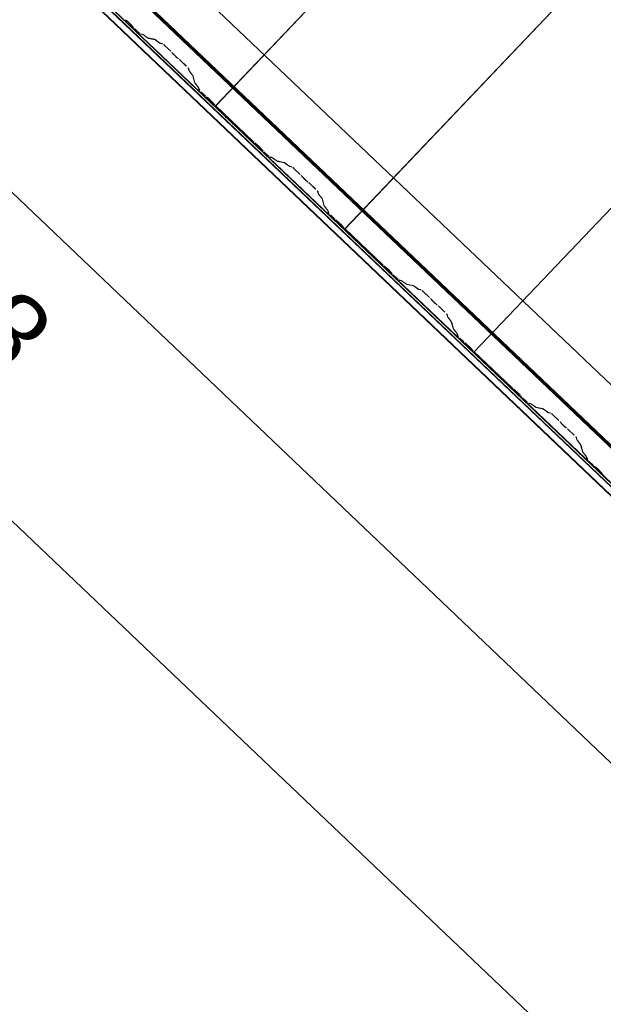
# Model space of a CAD drawing. Header units: metres. Extents: x 32343131.6 to 32343183.7, y 5699223.3 to 5699275.1.
# Tile 28 of 190: x 32343137.9 to 32343139.2, y 5699249.6 to 5699251.6. Entities that reach past the tile are written whole.
import ezdxf

# ---------------------------------------------------------------- set-up
doc = ezdxf.new("R2010")
doc.units = ezdxf.units.M
for name, color, linetype, lineweight in [('0-1', 7, 'Continuous', 5), ('A-ANNO-DIMS', 7, 'Continuous', 9), ('A-ANNO-DIMS-50', 7, 'Continuous', 9)]:
    doc.layers.add(name, color=color, linetype=linetype, lineweight=lineweight)
for name, color, linetype, lineweight, true_color in [('A-ROOF-1', 7, 'Continuous', 5, 0xcccccc), ('E-POWR-CNDT-1', 5, 'Continuous', 70, 0x0000ff), ('S-BEAM-1', 7, 'Continuous', 5, 0xcccccc)]:
    doc.layers.add(name, color=color, linetype=linetype, lineweight=lineweight, true_color=true_color)
doc.styles.add('Arial', font='arial.ttf', dxfattribs={"height": 0.15})
doc.dimstyles.new('Blitzschutz', dxfattribs={"dimscale": 0.3048, "dimtxt": 0.153039, "dimasz": 0.492126, "dimexe": 0.393701, "dimexo": 0.0625, "dimgap": 0.287073, "dimtad": 1, "dimlfac": 100, "dimrnd": 0.01, "dimdsep": 46, "dimtxsty": 'Arial', "dimblk1": 'OBLIQUE', "dimblk2": 'OBLIQUE', "dimsah": 1, "dimcen": 0.09, "dimdle": 0.393701, "dimadec": 0, "dimazin": 0, "dimtfac": 1, "dimtdec": 4, "dimtix": 1, "dimtmove": 0, "dimatfit": 3, "dimfxl": 0.393701, "dimfxlon": 1, "dimtvp": 1, "dimtfill": 1, "dimtolj": 1, "dimtzin": 0, "dimarcsym": 2})

# ---------------------------------------------------------------- blocks, each defined once
blk = doc.blocks.new('Ortgang Hochpunkt - Ortgang Hochpunkt-3544340-TGA_190_LP5_GR_DA-TGA-01_G_')
at = {"layer": 'A-ROOF-1'}
for p, q in [((89.4753, -25.0355), (54.6993, 8.0497)), ((89.3588, -25.1579), (54.5828, 7.9273)), ((54.5837, 7.9281), (89.3597, -25.1571)), ((89.4753, -25.0355), (54.8986, 7.8602)), ((63.2651, -0.3137), (57.4811, 5.1891)), ((63.2617, -0.3095), (57.4855, 5.1859)), ((63.2562, -0.2981), (57.4981, 5.18)), ((63.2552, -0.2959), (57.5003, 5.1791))]:
    blk.add_line(p, q, dxfattribs=at)
blk = doc.blocks.new('ARC_190_LPX_FM_Stellplätze_rvt-1-TGA_190_LP5_GR_DA-TGA-01_G_')
at = {"layer": 'S-BEAM-1'}
for p, q in [((32343138.3419, 5699251.4416), (32343146.6042, 5699260.1261)), ((32343138.3419, 5699251.4416), (32343146.6042, 5699260.1261)), ((32343138.342, 5699251.4417), (32343146.6043, 5699260.1262)), ((32343138.342, 5699251.4417), (32343146.6043, 5699260.1262)), ((32343138.6136, 5699251.1831), (32343146.8759, 5699259.8677)), ((32343138.6136, 5699251.1831), (32343146.8759, 5699259.8677)), ((32343138.6137, 5699251.1832), (32343146.876, 5699259.8678)), ((32343138.6137, 5699251.1832), (32343146.876, 5699259.8678)), ((32343138.8853, 5699250.9247), (32343147.1476, 5699259.6092)), ((32343138.8853, 5699250.9247), (32343147.1476, 5699259.6092)), ((32343138.8854, 5699250.9248), (32343147.1476, 5699259.6093)), ((32343138.8854, 5699250.9248), (32343147.1476, 5699259.6093)), ((32343138.1571, 5699251.6186), (32343138.1523, 5699251.6224)), ((32343138.153, 5699251.6216), (32343138.1578, 5699251.6178)), ((32343138.1639, 5699251.612), (32343138.1679, 5699251.6074)), ((32343138.1688, 5699251.6067), (32343138.1647, 5699251.6113)), ((32343138.1716, 5699251.6036), (32343138.1792, 5699251.5965)), ((32343138.1793, 5699251.5965), (32343138.1717, 5699251.6037)), ((32343138.1883, 5699251.5919), (32343138.1839, 5699251.5928)), ((32343138.1849, 5699251.5917), (32343138.1894, 5699251.5908)), ((32343138.1985, 5699251.5846), (32343138.1893, 5699251.5913)), ((32343138.1902, 5699251.5904), (32343138.1994, 5699251.5837)), ((32343138.2138, 5699251.5812), (32343138.1993, 5699251.5842)), ((32343138.2004, 5699251.5831), (32343138.2149, 5699251.5802)), ((32343138.224, 5699251.574), (32343138.2148, 5699251.5807)), ((32343138.2156, 5699251.5797), (32343138.2249, 5699251.5731)), ((32343138.2297, 5699251.5725), (32343138.2248, 5699251.5735)), ((32343138.2259, 5699251.5725), (32343138.2308, 5699251.5715)), ((32343138.2354, 5699251.5677), (32343138.2477, 5699251.556)), ((32343138.2478, 5699251.5561), (32343138.2355, 5699251.5678)), ((32343138.2512, 5699251.5524), (32343138.253, 5699251.5502)), ((32343138.2539, 5699251.5494), (32343138.2521, 5699251.5516)), ((32343138.2634, 5699251.5409), (32343138.2611, 5699251.5426)), ((32343138.2619, 5699251.5417), (32343138.2642, 5699251.54)), ((32343138.268, 5699251.5368), (32343138.2803, 5699251.525)), ((32343138.2804, 5699251.5251), (32343138.268, 5699251.5368)), ((32343138.2843, 5699251.5206), (32343138.2855, 5699251.5157)), ((32343138.2866, 5699251.5147), (32343138.2854, 5699251.5196)), ((32343138.2862, 5699251.5148), (32343138.2933, 5699251.5059)), ((32343138.2942, 5699251.5051), (32343138.2871, 5699251.5139)), ((32343138.2938, 5699251.5051), (32343138.2974, 5699251.4908)), ((32343138.2985, 5699251.4898), (32343138.2949, 5699251.5041)), ((32343138.298, 5699251.4898), (32343138.3052, 5699251.481)), ((32343138.3061, 5699251.4802), (32343138.299, 5699251.489)), ((32343138.3057, 5699251.4802), (32343138.3068, 5699251.4758)), ((32343138.3079, 5699251.4748), (32343138.3068, 5699251.4792)), ((32343138.3118, 5699251.4703), (32343138.3193, 5699251.4631)), ((32343138.3194, 5699251.4632), (32343138.3119, 5699251.4704)), ((32343138.3273, 5699251.4566), (32343138.3226, 5699251.4604)), ((32343138.3233, 5699251.4596), (32343138.328, 5699251.4558)), ((32343138.3342, 5699251.45), (32343138.3382, 5699251.4454)), ((32343138.339, 5699251.4447), (32343138.335, 5699251.4493)), ((32343138.342, 5699251.4417), (32343138.3419, 5699251.4416)), ((32343138.3419, 5699251.4416), (32343138.342, 5699251.4417)), ((32343138.3419, 5699251.4416), (32343138.4207, 5699251.3666)), ((32343138.4208, 5699251.3667), (32343138.342, 5699251.4417)), ((32343138.4287, 5699251.3601), (32343138.424, 5699251.3639)), ((32343138.4247, 5699251.3631), (32343138.4295, 5699251.3593)), ((32343138.4356, 5699251.3535), (32343138.4396, 5699251.3489)), ((32343138.4405, 5699251.3482), (32343138.4364, 5699251.3528)), ((32343138.4433, 5699251.3451), (32343138.4508, 5699251.338)), ((32343138.4509, 5699251.3381), (32343138.4434, 5699251.3452)), ((32343138.46, 5699251.3334), (32343138.4556, 5699251.3343)), ((32343138.4566, 5699251.3333), (32343138.4611, 5699251.3324)), ((32343138.4702, 5699251.3262), (32343138.461, 5699251.3328)), ((32343138.4619, 5699251.3319), (32343138.4711, 5699251.3252)), ((32343138.4855, 5699251.3228), (32343138.471, 5699251.3257)), ((32343138.4721, 5699251.3247), (32343138.4865, 5699251.3217)), ((32343138.4957, 5699251.3155), (32343138.4865, 5699251.3222)), ((32343138.4873, 5699251.3213), (32343138.4965, 5699251.3146)), ((32343138.5014, 5699251.314), (32343138.4965, 5699251.315)), ((32343138.4975, 5699251.314), (32343138.5025, 5699251.313)), ((32343138.5071, 5699251.3092), (32343138.5194, 5699251.2975)), ((32343138.5195, 5699251.2976), (32343138.5072, 5699251.3093)), ((32343138.5229, 5699251.2939), (32343138.5246, 5699251.2917)), ((32343138.5256, 5699251.2909), (32343138.5238, 5699251.2931)), ((32343138.5351, 5699251.2824), (32343138.5328, 5699251.2841)), ((32343138.5336, 5699251.2832), (32343138.5359, 5699251.2815)), ((32343138.5396, 5699251.2783), (32343138.552, 5699251.2665)), ((32343138.5521, 5699251.2666), (32343138.5397, 5699251.2784)), ((32343138.556, 5699251.2621), (32343138.5572, 5699251.2572)), ((32343138.5583, 5699251.2562), (32343138.5571, 5699251.2611)), ((32343138.5578, 5699251.2563), (32343138.565, 5699251.2474)), ((32343138.5659, 5699251.2466), (32343138.5588, 5699251.2555)), ((32343138.5655, 5699251.2466), (32343138.5691, 5699251.2323)), ((32343138.5702, 5699251.2313), (32343138.5665, 5699251.2456)), ((32343138.5697, 5699251.2314), (32343138.5768, 5699251.2225)), ((32343138.5778, 5699251.2217), (32343138.5707, 5699251.2306)), ((32343138.5774, 5699251.2217), (32343138.5785, 5699251.2173)), ((32343138.5796, 5699251.2163), (32343138.5784, 5699251.2207)), ((32343138.5835, 5699251.2118), (32343138.591, 5699251.2047)), ((32343138.5911, 5699251.2047), (32343138.5836, 5699251.2119)), ((32343138.599, 5699251.1981), (32343138.5942, 5699251.2019)), ((32343138.595, 5699251.2011), (32343138.5997, 5699251.1973)), ((32343138.6059, 5699251.1915), (32343138.6099, 5699251.1869)), ((32343138.6107, 5699251.1863), (32343138.6067, 5699251.1908)), ((32343138.6137, 5699251.1832), (32343138.6136, 5699251.1831)), ((32343138.6136, 5699251.1831), (32343138.6137, 5699251.1832)), ((32343138.6136, 5699251.1831), (32343138.6924, 5699251.1082)), ((32343138.6925, 5699251.1082), (32343138.6137, 5699251.1832)), ((32343138.7004, 5699251.1016), (32343138.6957, 5699251.1054)), ((32343138.6964, 5699251.1046), (32343138.7011, 5699251.1008)), ((32343138.7073, 5699251.095), (32343138.7113, 5699251.0904)), ((32343138.7121, 5699251.0898), (32343138.7081, 5699251.0943)), ((32343138.715, 5699251.0866), (32343138.7225, 5699251.0795)), ((32343138.7226, 5699251.0796), (32343138.7151, 5699251.0867)), ((32343138.7317, 5699251.0749), (32343138.7272, 5699251.0758)), ((32343138.7283, 5699251.0748), (32343138.7328, 5699251.0739)), ((32343138.7419, 5699251.0677), (32343138.7327, 5699251.0743)), ((32343138.7336, 5699251.0734), (32343138.7428, 5699251.0668)), ((32343138.7572, 5699251.0643), (32343138.7427, 5699251.0672)), ((32343138.7438, 5699251.0662), (32343138.7582, 5699251.0632)), ((32343138.7674, 5699251.057), (32343138.7582, 5699251.0637)), ((32343138.759, 5699251.0628), (32343138.7682, 5699251.0561)), ((32343138.7731, 5699251.0556), (32343138.7682, 5699251.0566)), ((32343138.7692, 5699251.0555), (32343138.7742, 5699251.0545)), ((32343138.7788, 5699251.0508), (32343138.7911, 5699251.039)), ((32343138.7912, 5699251.0391), (32343138.7789, 5699251.0509)), ((32343138.7945, 5699251.0355), (32343138.7963, 5699251.0333)), ((32343138.7973, 5699251.0325), (32343138.7955, 5699251.0347)), ((32343138.8067, 5699251.024), (32343138.8045, 5699251.0256)), ((32343138.8053, 5699251.0247), (32343138.8076, 5699251.023)), ((32343138.8113, 5699251.0198), (32343138.8237, 5699251.0081)), ((32343138.8237, 5699251.0082), (32343138.8114, 5699251.0199)), ((32343138.8277, 5699251.0036), (32343138.8289, 5699250.9988)), ((32343138.83, 5699250.9978), (32343138.8287, 5699251.0026)), ((32343138.8295, 5699250.9978), (32343138.8366, 5699250.9889)), ((32343138.8376, 5699250.9881), (32343138.8305, 5699250.997)), ((32343138.8371, 5699250.9882), (32343138.8408, 5699250.9739)), ((32343138.8419, 5699250.9728), (32343138.8382, 5699250.9872)), ((32343138.8414, 5699250.9729), (32343138.8485, 5699250.964)), ((32343138.8495, 5699250.9632), (32343138.8424, 5699250.9721)), ((32343138.849, 5699250.9633), (32343138.8502, 5699250.9589)), ((32343138.8512, 5699250.9578), (32343138.8501, 5699250.9622)), ((32343138.8628, 5699250.9463), (32343138.8552, 5699250.9534)), ((32343138.8552, 5699250.9533), (32343138.8627, 5699250.9462)), ((32343138.8707, 5699250.9397), (32343138.8659, 5699250.9435)), ((32343138.8666, 5699250.9427), (32343138.8714, 5699250.9389)), ((32343138.8775, 5699250.933), (32343138.8816, 5699250.9285)), ((32343138.8824, 5699250.9278), (32343138.8784, 5699250.9324)), ((32343138.8854, 5699250.9248), (32343138.8853, 5699250.9247)), ((32343138.8853, 5699250.9247), (32343138.8854, 5699250.9248)), ((32343138.8853, 5699250.9247), (32343138.9641, 5699250.8497)), ((32343138.9642, 5699250.8498), (32343138.8854, 5699250.9248)), ((32343138.9721, 5699250.8432), (32343138.9674, 5699250.847)), ((32343138.9681, 5699250.8462), (32343138.9728, 5699250.8424)), ((32343138.979, 5699250.8365), (32343138.983, 5699250.832)), ((32343138.9838, 5699250.8313), (32343138.9798, 5699250.8359)), ((32343138.9867, 5699250.8282), (32343138.9942, 5699250.821)), ((32343138.9943, 5699250.8211), (32343138.9868, 5699250.8283)), ((32343139.0034, 5699250.8164), (32343138.9989, 5699250.8173)), ((32343139, 5699250.8163), (32343139.0044, 5699250.8154)), ((32343139.0136, 5699250.8092), (32343139.0044, 5699250.8159)), ((32343139.0052, 5699250.8149), (32343139.0145, 5699250.8083)), ((32343139.0289, 5699250.8058), (32343139.0144, 5699250.8087)), ((32343139.0154, 5699250.8077), (32343139.0299, 5699250.8048)), ((32343139.0391, 5699250.7986), (32343139.0298, 5699250.8052)), ((32343139.0307, 5699250.8043), (32343139.0399, 5699250.7976)), ((32343139.0448, 5699250.7971), (32343139.0399, 5699250.7981)), ((32343139.0409, 5699250.7971), (32343139.0459, 5699250.7961)), ((32343139.0505, 5699250.7923), (32343139.0628, 5699250.7806)), ((32343139.0629, 5699250.7807), (32343139.0506, 5699250.7924)), ((32343139.0662, 5699250.777), (32343139.068, 5699250.7748)), ((32343139.069, 5699250.774), (32343139.0672, 5699250.7762)), ((32343139.0784, 5699250.7655), (32343139.0761, 5699250.7672)), ((32343139.077, 5699250.7662), (32343139.0793, 5699250.7646)), ((32343139.083, 5699250.7613), (32343139.0953, 5699250.7496)), ((32343139.0954, 5699250.7497), (32343139.0831, 5699250.7614)), ((32343139.0993, 5699250.7452), (32343139.1006, 5699250.7403)), ((32343139.1017, 5699250.7393), (32343139.1004, 5699250.7442)), ((32343139.1012, 5699250.7393), (32343139.1083, 5699250.7305)), ((32343139.1093, 5699250.7296), (32343139.1022, 5699250.7385)), ((32343139.1088, 5699250.7297), (32343139.1125, 5699250.7154)), ((32343139.1136, 5699250.7144), (32343139.1099, 5699250.7287)), ((32343139.1131, 5699250.7144), (32343139.1202, 5699250.7055)), ((32343139.1212, 5699250.7047), (32343139.1141, 5699250.7136)), ((32343139.1207, 5699250.7048), (32343139.1218, 5699250.7004)), ((32343139.1229, 5699250.6994), (32343139.1218, 5699250.7038)), ((32343139.1268, 5699250.6948), (32343139.1344, 5699250.6877)), ((32343139.1344, 5699250.6878), (32343139.1269, 5699250.6949)), ((32343139.1424, 5699250.6812), (32343139.1376, 5699250.685)), ((32343139.1383, 5699250.6842), (32343139.1431, 5699250.6804)), ((32343139.1492, 5699250.6745), (32343139.1533, 5699250.67)), ((32343139.1541, 5699250.6693), (32343139.1501, 5699250.6739))]:
    blk.add_line(p, q, dxfattribs=at)
for centre, major_axis, ratio, start_param, end_param in [((32343138.1606, 5699251.6146), (-0.00543, 0.00517), 0.087156, 3.927883, 5.496896), ((32343138.1606, 5699251.6146), (-0.00435, 0.00414), 0.087156, 3.927881, 5.496895), ((32343138.1721, 5699251.6041), (-0.00543, 0.00517), 0.087156, 0.78629, 1.570796), ((32343138.1721, 5699251.6041), (-0.00435, 0.00414), 0.087156, 0.786293, 1.570797), ((32343138.1796, 5699251.5969), (-0.00543, 0.00517), 0.087156, 1.570796, 3.003603), ((32343138.1796, 5699251.5969), (-0.00435, 0.00414), 0.087156, 1.570796, 3.003604), ((32343138.1936, 5699251.5867), (-0.00543, 0.00517), 0.087156, 5.711274, 6.145199), ((32343138.1936, 5699251.5867), (-0.00435, 0.00414), 0.087156, 5.711272, 6.145196), ((32343138.1951, 5699251.5883), (-0.00435, 0.00414), 0.087156, 2.56968, 3.003604), ((32343138.1951, 5699251.5883), (-0.00543, 0.00517), 0.087155, 2.569681, 3.003605), ((32343138.2191, 5699251.576), (-0.00543, 0.00517), 0.087156, 5.711274, 6.145198), ((32343138.2191, 5699251.576), (-0.00435, 0.00414), 0.087156, 5.711273, 6.145196), ((32343138.2205, 5699251.5777), (-0.00435, 0.00414), 0.087156, 2.569679, 3.003604), ((32343138.2205, 5699251.5777), (-0.00543, 0.00517), 0.087156, 2.569681, 3.003604), ((32343138.235, 5699251.5673), (-0.00543, 0.00517), 0.087156, 4.712389, 6.145199), ((32343138.235, 5699251.5673), (-0.00435, 0.00414), 0.087156, 4.712389, 6.145196), ((32343138.2474, 5699251.5556), (-0.00435, 0.00414), 0.087155, 3.741015, 4.71239), ((32343138.2474, 5699251.5556), (-0.00543, 0.00517), 0.087155, 3.74101, 4.71239), ((32343138.2577, 5699251.5462), (-0.00543, 0.00517), 0.087156, 0.599417, 2.542173), ((32343138.2577, 5699251.5462), (-0.00435, 0.00414), 0.087156, 0.599418, 2.542175), ((32343138.2676, 5699251.5364), (-0.00543, 0.00517), 0.087156, 4.712389, 5.683768), ((32343138.2676, 5699251.5364), (-0.00435, 0.00414), 0.087156, 4.712389, 5.683768), ((32343138.2799, 5699251.5246), (-0.00435, 0.00414), 0.087156, 3.27958, 4.712389), ((32343138.2799, 5699251.5246), (-0.00543, 0.00517), 0.087156, 3.279582, 4.712389), ((32343138.291, 5699251.5107), (-0.00543, 0.00517), 0.087156, 0.137988, 0.571912), ((32343138.291, 5699251.5107), (-0.00435, 0.00414), 0.087156, 0.137985, 0.571912), ((32343138.2894, 5699251.5092), (-0.00435, 0.00414), 0.087156, 3.279583, 3.713505), ((32343138.2894, 5699251.5092), (-0.00543, 0.00517), 0.087156, 3.279581, 3.713507), ((32343138.3029, 5699251.4858), (-0.00543, 0.00517), 0.087156, 0.137989, 0.571916), ((32343138.3029, 5699251.4858), (-0.00435, 0.00414), 0.087156, 0.137988, 0.571912), ((32343138.3013, 5699251.4843), (-0.00435, 0.00414), 0.087155, 3.279588, 3.713505), ((32343138.3013, 5699251.4843), (-0.00543, 0.00517), 0.087156, 3.279581, 3.713506), ((32343138.3122, 5699251.4708), (-0.00543, 0.00517), 0.087156, 0.137989, 1.570797), ((32343138.3122, 5699251.4708), (-0.00435, 0.00414), 0.087155, 0.137985, 1.570797), ((32343138.3197, 5699251.4636), (-0.00543, 0.00517), 0.087156, 1.570796, 2.355301), ((32343138.3197, 5699251.4636), (-0.00435, 0.00414), 0.087157, 1.570796, 2.355302), ((32343138.3308, 5699251.4526), (-0.00543, 0.00517), 0.087156, 3.927883, 5.496896), ((32343138.3308, 5699251.4526), (-0.00435, 0.00414), 0.087156, 3.927882, 5.496895), ((32343138.3424, 5699251.4421), (-0.00543, 0.00517), 0.087155, 0.78629, 1.570797), ((32343138.3424, 5699251.4421), (-0.00435, 0.00414), 0.087155, 0.786296, 1.570797), ((32343138.4212, 5699251.3671), (-0.00543, 0.00517), 0.087156, 1.570796, 2.355302), ((32343138.4212, 5699251.3671), (-0.00435, 0.00414), 0.087155, 1.570796, 2.355303), ((32343138.4323, 5699251.3561), (-0.00543, 0.00517), 0.087155, 3.927883, 5.496897), ((32343138.4323, 5699251.3561), (-0.00435, 0.00414), 0.087156, 3.927882, 5.496896), ((32343138.4438, 5699251.3456), (-0.00543, 0.00517), 0.087156, 0.78629, 1.570796), ((32343138.4438, 5699251.3456), (-0.00435, 0.00414), 0.087156, 0.786292, 1.570797), ((32343138.4513, 5699251.3384), (-0.00543, 0.00517), 0.087156, 1.570796, 3.003602), ((32343138.4513, 5699251.3384), (-0.00435, 0.00414), 0.087156, 1.570796, 3.003604), ((32343138.4653, 5699251.3282), (-0.00543, 0.00517), 0.087156, 5.711273, 6.145201), ((32343138.4653, 5699251.3282), (-0.00435, 0.00414), 0.087156, 5.711277, 6.145196), ((32343138.4668, 5699251.3298), (-0.00435, 0.00414), 0.087156, 2.569679, 3.003604), ((32343138.4668, 5699251.3298), (-0.00543, 0.00517), 0.087156, 2.569681, 3.003603), ((32343138.4908, 5699251.3176), (-0.00543, 0.00517), 0.087156, 5.711273, 6.145202), ((32343138.4908, 5699251.3176), (-0.00435, 0.00414), 0.087156, 5.711269, 6.145196), ((32343138.4922, 5699251.3192), (-0.00435, 0.00414), 0.087156, 2.56968, 3.003604), ((32343138.4922, 5699251.3192), (-0.00543, 0.00517), 0.087156, 2.569681, 3.003603), ((32343138.5067, 5699251.3089), (-0.00543, 0.00517), 0.087156, 4.712389, 6.145196), ((32343138.5067, 5699251.3089), (-0.00435, 0.00414), 0.087156, 4.712389, 6.145196), ((32343138.5191, 5699251.2971), (-0.00435, 0.00414), 0.087155, 3.741016, 4.71239), ((32343138.5191, 5699251.2971), (-0.00543, 0.00517), 0.087155, 3.74101, 4.71239), ((32343138.5294, 5699251.2877), (-0.00543, 0.00517), 0.087156, 0.599417, 2.542176), ((32343138.5294, 5699251.2877), (-0.00435, 0.00414), 0.087156, 0.599417, 2.542176), ((32343138.5393, 5699251.2779), (-0.00543, 0.00517), 0.087156, 4.712389, 5.683765), ((32343138.5393, 5699251.2779), (-0.00435, 0.00414), 0.087155, 4.712389, 5.683769), ((32343138.5516, 5699251.2662), (-0.00435, 0.00414), 0.087156, 3.279582, 4.712389), ((32343138.5516, 5699251.2662), (-0.00543, 0.00517), 0.087156, 3.279581, 4.712389), ((32343138.5627, 5699251.2522), (-0.00543, 0.00517), 0.087156, 0.137989, 0.571913), ((32343138.5627, 5699251.2522), (-0.00435, 0.00414), 0.087155, 0.137996, 0.571912), ((32343138.5611, 5699251.2507), (-0.00435, 0.00414), 0.087156, 3.279579, 3.713504), ((32343138.5611, 5699251.2507), (-0.00543, 0.00517), 0.087156, 3.279581, 3.713506), ((32343138.5746, 5699251.2273), (-0.00543, 0.00517), 0.087156, 0.137989, 0.571914), ((32343138.5746, 5699251.2273), (-0.00435, 0.00414), 0.087156, 0.137986, 0.571912), ((32343138.573, 5699251.2258), (-0.00435, 0.00414), 0.087156, 3.279577, 3.713504), ((32343138.573, 5699251.2258), (-0.00543, 0.00517), 0.087156, 3.279581, 3.713506), ((32343138.5839, 5699251.2123), (-0.00543, 0.00517), 0.087156, 0.137989, 1.570797), ((32343138.5839, 5699251.2123), (-0.00435, 0.00414), 0.087155, 0.137994, 1.570797), ((32343138.5914, 5699251.2051), (-0.00543, 0.00517), 0.087156, 1.570796, 2.355302), ((32343138.5914, 5699251.2051), (-0.00435, 0.00414), 0.087156, 1.570796, 2.355303), ((32343138.6025, 5699251.1942), (-0.00543, 0.00517), 0.087156, 3.927883, 5.496896), ((32343138.6025, 5699251.1942), (-0.00435, 0.00414), 0.087156, 3.927881, 5.496895), ((32343138.614, 5699251.1836), (-0.00543, 0.00517), 0.087155, 0.78629, 1.570797), ((32343138.614, 5699251.1836), (-0.00435, 0.00414), 0.087155, 0.786295, 1.570797), ((32343138.6929, 5699251.1086), (-0.00543, 0.00517), 0.087156, 1.570796, 2.355303), ((32343138.6929, 5699251.1086), (-0.00435, 0.00414), 0.087156, 1.570796, 2.355302), ((32343138.704, 5699251.0977), (-0.00543, 0.00517), 0.087155, 3.927883, 5.496897), ((32343138.704, 5699251.0977), (-0.00435, 0.00414), 0.087155, 3.927882, 5.496896), ((32343138.7155, 5699251.0871), (-0.00543, 0.00517), 0.087156, 0.78629, 1.570796), ((32343138.7155, 5699251.0871), (-0.00435, 0.00414), 0.087156, 0.786294, 1.570797), ((32343138.723, 5699251.08), (-0.00543, 0.00517), 0.087156, 1.570796, 3.003603), ((32343138.723, 5699251.08), (-0.00435, 0.00414), 0.087156, 1.570796, 3.003604), ((32343138.737, 5699251.0697), (-0.00543, 0.00517), 0.087156, 5.711273, 6.145198), ((32343138.737, 5699251.0697), (-0.00435, 0.00414), 0.087155, 5.711272, 6.145197), ((32343138.7384, 5699251.0714), (-0.00435, 0.00414), 0.087156, 2.569679, 3.003604), ((32343138.7384, 5699251.0714), (-0.00543, 0.00517), 0.087156, 2.569681, 3.003604), ((32343138.7625, 5699251.0591), (-0.00543, 0.00517), 0.087156, 5.711273, 6.145198), ((32343138.7625, 5699251.0591), (-0.00435, 0.00414), 0.087155, 5.711272, 6.145197), ((32343138.7639, 5699251.0607), (-0.00435, 0.00414), 0.087155, 2.569679, 3.003604), ((32343138.7639, 5699251.0607), (-0.00543, 0.00517), 0.087156, 2.56968, 3.003603), ((32343138.7784, 5699251.0504), (-0.00543, 0.00517), 0.087155, 4.712389, 6.145195), ((32343138.7784, 5699251.0504), (-0.00435, 0.00414), 0.087155, 4.71239, 6.145197), ((32343138.7907, 5699251.0387), (-0.00435, 0.00414), 0.087155, 3.741016, 4.71239), ((32343138.7907, 5699251.0387), (-0.00543, 0.00517), 0.087156, 3.74101, 4.71239), ((32343138.8011, 5699251.0293), (-0.00543, 0.00517), 0.087156, 0.599417, 2.542181), ((32343138.8011, 5699251.0293), (-0.00435, 0.00414), 0.087155, 0.599417, 2.542175), ((32343138.811, 5699251.0194), (-0.00543, 0.00517), 0.087156, 4.712389, 5.683766), ((32343138.811, 5699251.0194), (-0.00435, 0.00414), 0.087155, 4.712389, 5.683769), ((32343138.8233, 5699251.0077), (-0.00435, 0.00414), 0.087156, 3.27958, 4.712389), ((32343138.8233, 5699251.0077), (-0.00543, 0.00517), 0.087156, 3.279581, 4.712389), ((32343138.8343, 5699250.9937), (-0.00543, 0.00517), 0.087156, 0.137989, 0.571914), ((32343138.8343, 5699250.9937), (-0.00435, 0.00414), 0.087156, 0.13799, 0.571912), ((32343138.8328, 5699250.9922), (-0.00435, 0.00414), 0.087156, 3.279582, 3.713504), ((32343138.8328, 5699250.9922), (-0.00543, 0.00517), 0.087156, 3.279582, 3.713509), ((32343138.8462, 5699250.9688), (-0.00543, 0.00517), 0.087155, 0.137989, 0.571914), ((32343138.8462, 5699250.9688), (-0.00435, 0.00414), 0.087156, 0.137993, 0.571912), ((32343138.8447, 5699250.9673), (-0.00435, 0.00414), 0.087156, 3.279579, 3.713505), ((32343138.8447, 5699250.9673), (-0.00543, 0.00517), 0.087156, 3.279581, 3.713504), ((32343138.8556, 5699250.9538), (-0.00543, 0.00517), 0.087156, 0.137988, 1.570796), ((32343138.8556, 5699250.9538), (-0.00435, 0.00414), 0.087156, 0.137993, 1.570797), ((32343138.8631, 5699250.9466), (-0.00543, 0.00517), 0.087156, 1.570796, 2.355301), ((32343138.8631, 5699250.9466), (-0.00435, 0.00414), 0.087155, 1.570796, 2.355303), ((32343138.8742, 5699250.9357), (-0.00543, 0.00517), 0.087156, 3.927882, 5.496896), ((32343138.8742, 5699250.9357), (-0.00435, 0.00414), 0.087156, 3.927881, 5.496895), ((32343138.8857, 5699250.9251), (-0.00543, 0.00517), 0.087156, 0.78629, 1.570796), ((32343138.8857, 5699250.9251), (-0.00435, 0.00414), 0.087156, 0.786291, 1.570796), ((32343138.9646, 5699250.8501), (-0.00543, 0.00517), 0.087156, 1.570796, 2.355303), ((32343138.9646, 5699250.8501), (-0.00435, 0.00414), 0.087156, 1.570796, 2.355302), ((32343138.9756, 5699250.8392), (-0.00543, 0.00517), 0.087155, 3.927883, 5.496896), ((32343138.9756, 5699250.8392), (-0.00435, 0.00414), 0.087155, 3.927882, 5.496896), ((32343138.9872, 5699250.8286), (-0.00543, 0.00517), 0.087156, 0.78629, 1.570796), ((32343138.9872, 5699250.8286), (-0.00435, 0.00414), 0.087156, 0.786289, 1.570796), ((32343138.9947, 5699250.8215), (-0.00543, 0.00517), 0.087156, 1.570796, 3.003604), ((32343138.9947, 5699250.8215), (-0.00435, 0.00414), 0.087156, 1.570796, 3.003603), ((32343139.0087, 5699250.8113), (-0.00543, 0.00517), 0.087156, 5.711273, 6.145196), ((32343139.0087, 5699250.8113), (-0.00435, 0.00414), 0.087156, 5.711275, 6.145197), ((32343139.0101, 5699250.8129), (-0.00435, 0.00414), 0.087155, 2.569679, 3.003604), ((32343139.0101, 5699250.8129), (-0.00543, 0.00517), 0.087156, 2.56968, 3.003601), ((32343139.0342, 5699250.8006), (-0.00543, 0.00517), 0.087156, 5.711273, 6.145194), ((32343139.0342, 5699250.8006), (-0.00435, 0.00414), 0.087155, 5.711275, 6.145197), ((32343139.0356, 5699250.8022), (-0.00435, 0.00414), 0.087156, 2.569677, 3.003604), ((32343139.0356, 5699250.8022), (-0.00543, 0.00517), 0.087156, 2.56968, 3.003602), ((32343139.0501, 5699250.7919), (-0.00543, 0.00517), 0.087155, 4.712389, 6.145192), ((32343139.0501, 5699250.7919), (-0.00435, 0.00414), 0.087155, 4.712389, 6.145197), ((32343139.0624, 5699250.7802), (-0.00435, 0.00414), 0.087155, 3.741008, 4.71239), ((32343139.0624, 5699250.7802), (-0.00543, 0.00517), 0.087155, 3.74101, 4.712389), ((32343139.0728, 5699250.7708), (-0.00543, 0.00517), 0.087156, 0.599417, 2.542175), ((32343139.0728, 5699250.7708), (-0.00435, 0.00414), 0.087156, 0.599418, 2.542175), ((32343139.0827, 5699250.7609), (-0.00543, 0.00517), 0.087156, 4.712389, 5.683772), ((32343139.0827, 5699250.7609), (-0.00435, 0.00414), 0.087156, 4.712389, 5.683768), ((32343139.095, 5699250.7492), (-0.00435, 0.00414), 0.087156, 3.279579, 4.712389), ((32343139.095, 5699250.7492), (-0.00543, 0.00517), 0.087156, 3.279582, 4.712389), ((32343139.106, 5699250.7352), (-0.00543, 0.00517), 0.087156, 0.137989, 0.571916), ((32343139.106, 5699250.7352), (-0.00435, 0.00414), 0.087155, 0.13799, 0.571912), ((32343139.1045, 5699250.7337), (-0.00435, 0.00414), 0.087155, 3.279576, 3.713505), ((32343139.1045, 5699250.7337), (-0.00543, 0.00517), 0.087156, 3.279582, 3.713506), ((32343139.1179, 5699250.7103), (-0.00543, 0.00517), 0.087156, 0.137989, 0.571914), ((32343139.1179, 5699250.7103), (-0.00435, 0.00414), 0.087156, 0.13799, 0.571912), ((32343139.1164, 5699250.7088), (-0.00435, 0.00414), 0.087156, 3.27958, 3.713505), ((32343139.1164, 5699250.7088), (-0.00543, 0.00517), 0.087155, 3.279582, 3.713504), ((32343139.1273, 5699250.6953), (-0.00543, 0.00517), 0.087155, 0.137989, 1.570796), ((32343139.1273, 5699250.6953), (-0.00435, 0.00414), 0.087156, 0.137993, 1.570797), ((32343139.1348, 5699250.6882), (-0.00435, 0.00414), 0.087155, 1.570796, 2.355303), ((32343139.1348, 5699250.6882), (-0.00543, 0.00517), 0.087156, 1.570796, 2.355301), ((32343139.1459, 5699250.6772), (-0.00543, 0.00517), 0.087156, 3.927882, 5.496896), ((32343139.1459, 5699250.6772), (-0.00435, 0.00414), 0.087156, 3.927882, 5.496895), ((32343139.1574, 5699250.6667), (-0.00543, 0.00517), 0.087156, 0.786289, 1.570796), ((32343139.1574, 5699250.6667), (-0.00435, 0.00414), 0.087156, 0.786288, 1.570796)]:
    blk.add_ellipse(centre, major_axis=major_axis, ratio=ratio, start_param=start_param, end_param=end_param, dxfattribs=at)
at = {"layer": 'A-ROOF-1'}
blk.add_blockref('Ortgang Hochpunkt - Ortgang Hochpunkt-3544340-TGA_190_LP5_GR_DA-TGA-01_G_', (32343077.7673, 5699249.1855), dxfattribs=at)
blk = doc.blocks.new('DIMBLOCK7-TGA_190_LP5_GR_DA-TGA-01_G_')
at = {"layer": 'A-ANNO-DIMS-50', "transparency": 16777216}
for p, q in [((32343140.75, 5699248.5613), (32343134.8671, 5699254.1582)), ((32343134.954, 5699254.0755), (32343135.0367, 5699254.1624)), ((32343134.954, 5699254.0755), (32343134.8713, 5699253.9886)), ((32343140.75, 5699248.5613), (32343140.8327, 5699248.6482)), ((32343140.75, 5699248.5613), (32343140.6673, 5699248.4744))]:
    blk.add_line(p, q, dxfattribs=at)
at = {"layer": 'A-ANNO-DIMS-50', "lineweight": 35, "transparency": 16777216}
for p, q in [((32343134.954, 5699254.0755), (32343134.848, 5699254.0729)), ((32343134.954, 5699254.0755), (32343135.06, 5699254.0781)), ((32343140.75, 5699248.5613), (32343140.644, 5699248.5587)), ((32343140.75, 5699248.5613), (32343140.856, 5699248.5639))]:
    blk.add_line(p, q, dxfattribs=at)
at = {"layer": 'A-ANNO-DIMS-50', "color": 0, "transparency": 16777216, "insert": (32343137.9057, 5699250.8778), "char_height": 0.15, "width": 0.822172, "attachment_point": 1, "rotation": 136.4273, "line_spacing_factor": 0.941778, "style": 'Arial', "bg_fill": 3, "box_fill_scale": 1.25, "bg_fill_color": 256, "bg_fill_true_color": 13158600, "bg_fill_transparency": 0}
blk.add_mtext('800 cm', dxfattribs=at)
blk = doc.blocks.new('_Oblique')
at = {"color": 0, "linetype": 'ByBlock', "lineweight": -2}
blk.add_line((-0.5, -0.5), (0.5, 0.5), dxfattribs=at)
blk = doc.blocks.new('DIMBLOCK11-TGA_190_LP5_GR_DA-TGA-01_G_')
at = {"layer": 'A-ANNO-DIMS-50', "transparency": 16777216}
for p, q in [((32343140.4054, 5699248.199), (32343131.6244, 5699256.5531)), ((32343131.7114, 5699256.4703), (32343131.7941, 5699256.5573)), ((32343131.7114, 5699256.4703), (32343131.6287, 5699256.3834)), ((32343140.4054, 5699248.199), (32343140.4881, 5699248.286)), ((32343140.4054, 5699248.199), (32343140.3226, 5699248.1121))]:
    blk.add_line(p, q, dxfattribs=at)
at = {"layer": 'A-ANNO-DIMS-50', "lineweight": 35, "transparency": 16777216}
for p, q in [((32343131.7114, 5699256.4703), (32343131.6053, 5699256.4677)), ((32343131.7114, 5699256.4703), (32343131.8174, 5699256.473)), ((32343140.4054, 5699248.199), (32343140.2993, 5699248.1964)), ((32343140.4054, 5699248.199), (32343140.5114, 5699248.2017))]:
    blk.add_line(p, q, dxfattribs=at)
at = {"layer": 'A-ANNO-DIMS-50', "color": 0, "transparency": 16777216, "insert": (32343136.1538, 5699251.8543), "char_height": 0.15, "width": 0.960613, "attachment_point": 1, "rotation": 136.4273, "line_spacing_factor": 0.941778, "style": 'Arial', "bg_fill": 3, "box_fill_scale": 1.25, "bg_fill_color": 256, "bg_fill_true_color": 13158600, "bg_fill_transparency": 0}
blk.add_mtext('1200 cm', dxfattribs=at)

msp = doc.modelspace()

# ---------------------------------------------------------------- linework, layer by layer
at = {"layer": 'E-POWR-CNDT-1'}
msp.add_line((32343132.4093, 5699257.16061), (32343141.03622, 5699248.9531), dxfattribs=at)

# ---------------------------------------------------------------- block references
at = {"layer": '0-1'}
msp.add_blockref('ARC_190_LPX_FM_Stellplätze_rvt-1-TGA_190_LP5_GR_DA-TGA-01_G_', (0, 0), dxfattribs=at)

# ---------------------------------------------------------------- next in the draw order: dimensions: what is measured, and where the dimension line sits
at = {"layer": 'A-ANNO-DIMS'}
dim = msp.add_linear_dim(base=(32343134.954, 5699254.0755), p1=(32343140.83271, 5699248.64824), p2=(32343135.03671, 5699254.16244), angle=316.42726, dimstyle='Blitzschutz', override={"dimpost": '<> cm', "dimfxl": 8}, dxfattribs=at)
dim.commit()
dim.dimension.update_dxf_attribs({"geometry": 'DIMBLOCK7-TGA_190_LP5_GR_DA-TGA-01_G_', "text_midpoint": (32343137.9651, 5699251.43728)})

# ---------------------------------------------------------------- next in the draw order: dimensions: what is measured, and where the dimension line sits
dim = msp.add_linear_dim(base=(32343131.71136, 5699256.47035), p1=(32343140.48808, 5699248.28599), p2=(32343131.79408, 5699256.55729), angle=316.42726, dimstyle='Blitzschutz', override={"dimpost": '<> cm', "dimfxl": 12}, dxfattribs=at)
dim.commit()
dim.dimension.update_dxf_attribs({"geometry": 'DIMBLOCK11-TGA_190_LP5_GR_DA-TGA-01_G_', "text_midpoint": (32343136.17146, 5699252.45358)})

doc.saveas('drawing.dxf')
